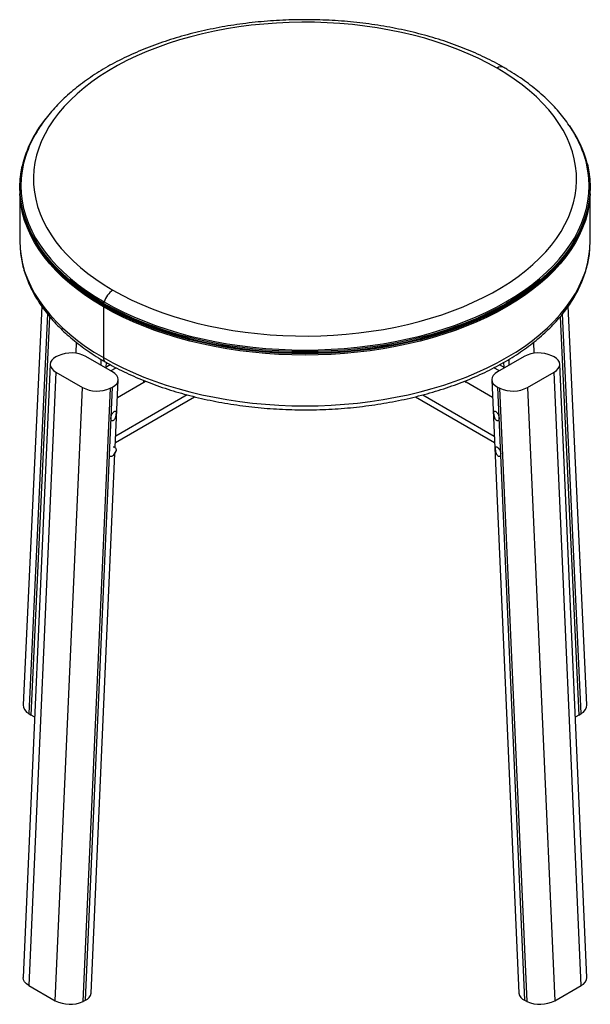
# Paper-space layout '_Isometric' of a CAD drawing. Header units: millimetres. Extents: x -168 to 168, y -447 to 131.
import ezdxf

# ---------------------------------------------------------------- set-up
doc = ezdxf.new("R2010")
doc.units = ezdxf.units.MM

psp = doc.layouts.new('_Isometric')

# ---------------------------------------------------------------- linework, layer by layer
at = {"color": 7, "linetype": 'Continuous', "lineweight": 25}
for p, q in [((-167.5, 29.59), (-167.5, 1.22)), ((167.5, 1.22), (167.5, 29.59)), ((-167.5, 1.22), (-167.34, -3.01)), ((167.34, -2.94), (167.5, 1.22)), ((-154.66, -36.97), (-165.56, -270.84)), ((-118.44, -37.35), (-118.44, -67.15)), ((165.56, -270.84), (154.66, -36.97)), ((-151.27, -41.48), (-162.21, -276.07)), ((-160.8, -276.97), (-149.9, -43.2)), ((149.9, -43.17), (160.8, -276.97)), ((162.21, -276.07), (151.28, -41.51)), ((-134.32, -58.18), (-134.63, -64.65)), ((134.63, -64.65), (134.32, -58.14)), ((-144.88, -66.07), (-146.29, -66.8)), ((-113.07, -75.55), (-128.63, -66.57)), ((-119.81, -71.65), (-119.66, -68.28)), ((128.63, -66.57), (113.07, -75.55)), ((119.66, -68.25), (119.81, -71.65)), ((146.29, -66.8), (144.88, -66.07)), ((-149.65, -70.98), (-165.57, -430.8)), ((-114.34, -71.33), (-117.36, -73.07)), ((-116.71, -72.7), (-116.59, -70.07)), ((-114.14, -74.93), (-110.98, -73.1)), ((114.14, -74.93), (111, -73.12)), ((117.36, -73.07), (114.32, -71.32)), ((116.59, -70.07), (116.71, -72.7)), ((165.57, -430.8), (149.65, -70.98)), ((-146.28, -75.69), (-162.2, -435.51)), ((-146.28, -75.69), (-130.73, -84.67)), ((-111.46, -120), (-109.71, -80.25)), ((-94.63, -81.63), (-94.72, -80.56)), ((94.63, -81.63), (94.68, -80.59)), ((109.71, -80.25), (125.62, -440.07)), ((130.73, -84.67), (146.28, -75.69)), ((162.2, -435.51), (146.28, -75.69)), ((-146.64, -444.49), (-130.73, -84.67)), ((-114.48, -85.17), (-130.39, -444.98)), ((-128.98, -444.25), (-113.06, -84.44)), ((-114.48, -85.17), (-113.06, -84.44)), ((-110.16, -90.6), (-94.63, -81.63)), ((-94.63, -81.63), (-93.68, -80.98)), ((93.65, -81.03), (94.63, -81.63)), ((110.16, -90.6), (94.63, -81.63)), ((113.06, -84.44), (128.98, -444.25)), ((113.06, -84.44), (114.48, -85.17)), ((130.39, -444.98), (114.48, -85.17)), ((130.73, -84.67), (146.64, -444.49)), ((-111.33, -116.98), (-64.83, -90.14)), ((-69.28, -88.98), (-111.16, -113.16)), ((64.81, -90.13), (111.33, -116.98)), ((69.29, -88.99), (111.16, -113.16)), ((-111.24, -98.54), (-111.24, -98.54)), ((111.24, -98.54), (111.24, -98.54)), ((-113.6, -104.11), (-113.59, -104.11)), ((113.59, -104.11), (113.6, -104.11)), ((-112.63, -119.57), (-111.97, -119.68)), ((-112.3, -119.49), (-111.97, -119.68)), ((-111.75, -119.78), (-112.2, -119.53)), ((112.2, -119.53), (112.19, -119.53)), ((-125.62, -440.07), (-111.62, -123.44)), ((-110.97, -121.68), (-112.57, -124.59)), ((114.85, -124.84), (114.4, -125.16)), ((114.56, -125.09), (114.57, -125.08)), ((-162.21, -276.07), (-160.8, -276.97)), ((160.8, -276.97), (162.21, -276.07)), ((-162.2, -435.51), (-146.64, -444.49)), ((146.64, -444.49), (162.2, -435.51)), ((-130.39, -444.98), (-128.98, -444.25)), ((128.98, -444.25), (130.39, -444.98))]:
    psp.add_line(p, q, dxfattribs=at)
at = {"color": 7, "linetype": 'Continuous', "lineweight": 25, "flags": 128}
for points in [[(112.78, 102.67), (107.37, 105.65), (101.73, 108.48), (95.86, 111.15), (89.78, 113.67), (83.5, 116.01), (77.04, 118.19), (70.41, 120.18), (63.62, 122), (56.69, 123.63), (49.64, 125.06), (42.48, 126.31), (35.23, 127.36), (27.9, 128.22), (20.51, 128.87), (13.07, 129.33), (5.61, 129.58), (-1.87, 129.63), (-9.34, 129.48), (-16.8, 129.13), (-24.21, 128.57), (-31.58, 127.82), (-38.87, 126.86), (-46.08, 125.71), (-53.18, 124.37), (-60.17, 122.83), (-67.03, 121.11), (-73.74, 119.21), (-80.29, 117.12), (-86.66, 114.86), (-92.84, 112.43), (-98.82, 109.84), (-104.58, 107.08), (-110.11, 104.18), (-115.4, 101.13), (-120.43, 97.93), (-125.2, 94.61), (-129.69, 91.16), (-133.9, 87.59), (-137.82, 83.91), (-141.43, 80.13), (-144.73, 76.26), (-147.71, 72.3), (-150.37, 68.26), (-152.7, 64.16), (-154.69, 60), (-156.34, 55.79), (-157.65, 51.54), (-158.61, 47.26), (-159.23, 42.95), (-159.49, 38.64), (-159.4, 34.32), (-158.96, 30.01), (-158.18, 25.72), (-157.04, 21.45), (-155.56, 17.22), (-153.74, 13.04), (-151.58, 8.9), (-149.08, 4.83), (-146.26, 0.83), (-143.12, -3.08), (-139.66, -6.91), (-135.9, -10.64), (-131.84, -14.27), (-127.48, -17.78), (-122.85, -21.16), (-117.95, -24.42), (-112.78, -27.55)], [(-112.78, -27.55), (-107.37, -30.53), (-101.73, -33.36), (-95.86, -36.03), (-89.78, -38.55), (-83.5, -40.89), (-77.04, -43.06), (-70.41, -45.06), (-63.62, -46.87), (-56.69, -48.5), (-49.64, -49.94), (-42.48, -51.19), (-35.23, -52.24), (-27.9, -53.1), (-20.51, -53.75), (-13.07, -54.21), (-5.61, -54.46), (1.87, -54.51), (9.34, -54.36), (16.8, -54), (24.21, -53.45), (31.58, -52.69), (38.87, -51.74), (46.08, -50.59), (53.18, -49.25), (60.17, -47.71), (67.03, -45.99), (73.74, -44.09), (80.29, -42), (86.66, -39.74), (92.84, -37.31), (98.82, -34.72), (104.58, -31.96), (110.11, -29.06), (115.4, -26), (120.43, -22.81), (125.2, -19.49), (129.69, -16.04), (133.9, -12.47), (137.82, -8.79), (141.43, -5.01), (144.73, -1.14), (147.71, 2.82), (150.37, 6.86), (152.7, 10.96), (154.69, 15.12), (156.34, 19.33), (157.65, 23.58), (158.61, 27.86), (159.23, 32.17), (159.49, 36.48), (159.4, 40.8), (158.96, 45.11), (158.18, 49.4), (157.04, 53.67), (155.56, 57.9), (153.74, 62.09), (151.58, 66.22), (149.08, 70.29), (146.26, 74.29), (143.12, 78.2), (139.66, 82.03), (135.9, 85.76), (131.84, 89.39), (127.48, 92.9), (122.85, 96.29), (117.95, 99.55), (112.78, 102.67)], [(-164.52, 50.93), (-164.72, 50.3), (-165.97, 45.89), (-166.86, 41.45), (-167.4, 37), (-167.58, 32.53), (-167.4, 28.06), (-166.86, 23.6), (-165.97, 19.16), (-164.72, 14.75), (-163.13, 10.38), (-161.18, 6.05), (-158.89, 1.78), (-156.26, -2.42), (-153.3, -6.55), (-150.01, -10.59), (-146.4, -14.55), (-142.48, -18.4), (-138.25, -22.14), (-133.73, -25.77), (-128.92, -29.27), (-123.84, -32.65), (-118.5, -35.88)], [(-164.56, 49.5), (-165.24, 46.93), (-166.13, 42.51), (-166.67, 38.07), (-166.84, 33.62), (-166.67, 29.17), (-166.13, 24.73), (-165.24, 20.31), (-164, 15.92), (-162.41, 11.57), (-160.47, 7.26), (-158.19, 3.01), (-155.58, -1.17), (-152.63, -5.29), (-149.35, -9.31), (-145.76, -13.25), (-141.85, -17.09), (-137.65, -20.81), (-133.14, -24.42), (-128.36, -27.91), (-123.3, -31.27), (-117.98, -34.49)], [(-118.5, -35.88), (-112.9, -38.96), (-107.06, -41.9), (-100.99, -44.67), (-94.7, -47.28), (-88.22, -49.72), (-81.54, -51.99), (-74.7, -54.07), (-67.69, -55.97), (-60.54, -57.68), (-53.25, -59.2), (-45.86, -60.52), (-38.37, -61.64), (-30.79, -62.57), (-23.15, -63.29), (-15.46, -63.8), (-7.74, -64.11), (0, -64.21), (7.74, -64.11), (15.46, -63.8), (23.15, -63.29), (30.79, -62.57), (38.37, -61.64), (45.86, -60.52), (53.25, -59.2), (60.54, -57.68), (67.69, -55.97), (74.7, -54.07), (81.54, -51.99), (88.22, -49.72), (94.7, -47.28), (100.99, -44.67), (107.06, -41.9), (112.9, -38.96), (118.5, -35.88), (123.84, -32.65), (128.92, -29.27), (133.73, -25.77), (138.25, -22.14), (142.48, -18.4), (146.4, -14.55), (150.01, -10.59), (153.3, -6.55), (156.26, -2.42), (158.89, 1.78), (161.18, 6.05), (163.13, 10.38), (164.72, 14.75), (165.97, 19.16), (166.86, 23.6), (167.4, 28.06), (167.58, 32.53), (167.4, 37), (166.86, 41.45), (165.97, 45.89), (164.72, 50.3), (164.52, 50.93)], [(165.72, 46.75), (165.82, 46.35), (166.71, 41.91), (167.25, 37.46), (167.43, 32.99), (167.25, 28.53), (166.71, 24.08), (165.82, 19.64), (164.57, 15.23), (162.98, 10.87), (161.03, 6.54), (158.75, 2.28), (156.12, -1.92), (153.16, -6.05), (149.87, -10.09), (146.27, -14.04), (142.35, -17.89), (138.13, -21.63), (133.61, -25.25), (128.81, -28.75), (123.73, -32.12), (118.39, -35.35), (112.79, -38.43), (106.96, -41.36), (100.9, -44.14), (94.62, -46.74), (88.14, -49.18), (81.47, -51.44), (74.63, -53.53), (67.63, -55.42), (60.48, -57.13), (53.21, -58.65), (45.82, -59.97), (38.33, -61.09), (30.76, -62.01), (23.13, -62.73), (15.45, -63.25), (7.73, -63.55), (0, -63.66), (-7.73, -63.55), (-15.45, -63.25), (-23.13, -62.73), (-30.76, -62.01), (-38.33, -61.09), (-45.82, -59.97), (-53.21, -58.65), (-60.48, -57.13), (-67.63, -55.42), (-74.63, -53.53), (-81.47, -51.44), (-88.14, -49.18), (-94.62, -46.74), (-100.9, -44.14), (-106.96, -41.36), (-112.79, -38.43), (-118.39, -35.35)], [(-117.98, -34.49), (-112.4, -37.56), (-106.59, -40.48), (-100.55, -43.24), (-94.29, -45.84), (-87.83, -48.27), (-81.19, -50.53), (-74.37, -52.6), (-67.39, -54.49), (-60.27, -56.19), (-53.02, -57.71), (-45.66, -59.02), (-38.2, -60.14), (-30.66, -61.06), (-23.05, -61.77), (-15.39, -62.29), (-7.71, -62.6), (0, -62.7), (7.71, -62.6), (15.39, -62.29), (23.05, -61.77), (30.66, -61.06), (38.2, -60.14), (45.66, -59.02), (53.02, -57.71), (60.27, -56.19), (67.39, -54.49), (74.37, -52.6), (81.19, -50.53), (87.83, -48.27), (94.29, -45.84), (100.55, -43.24), (106.59, -40.48), (112.4, -37.56), (117.98, -34.49), (123.3, -31.27), (128.36, -27.91), (133.14, -24.42), (137.65, -20.81), (141.85, -17.09), (145.76, -13.25), (149.35, -9.31), (152.63, -5.29), (155.58, -1.17), (158.19, 3.01), (160.47, 7.26), (162.41, 11.57), (164, 15.92), (165.24, 20.31), (166.13, 24.73), (166.67, 29.17), (166.84, 33.62), (166.67, 38.07), (166.13, 42.51), (165.24, 46.93), (164.65, 49.18)], [(-118.39, -35.35), (-123.73, -32.12), (-128.81, -28.75), (-133.61, -25.25), (-138.13, -21.63), (-142.35, -17.89), (-146.27, -14.04), (-149.87, -10.09), (-153.16, -6.05), (-156.12, -1.92), (-158.75, 2.28), (-161.03, 6.54), (-162.98, 10.87), (-164.57, 15.23), (-165.82, 19.64), (-166.71, 24.08), (-167.25, 28.53), (-167.43, 32.99), (-167.25, 37.46), (-166.71, 41.91), (-166.1, 45.14)], [(-118.44, -37.35), (-123.78, -34.11), (-128.86, -30.75), (-133.67, -27.24), (-138.19, -23.62), (-142.41, -19.88), (-146.33, -16.02), (-149.94, -12.07), (-153.23, -8.03), (-156.19, -3.9), (-158.82, 0.3), (-161.11, 4.57), (-163.05, 8.89), (-164.65, 13.26), (-165.89, 17.67), (-166.79, 22.11), (-167.32, 26.56), (-167.46, 28.89)], [(167.46, 28.89), (167.32, 26.56), (166.79, 22.11), (165.89, 17.67), (164.65, 13.26), (163.05, 8.89), (161.11, 4.57), (158.82, 0.3), (156.19, -3.9), (153.23, -8.03), (149.94, -12.07), (146.33, -16.02), (142.41, -19.88), (138.19, -23.62), (133.67, -27.24), (128.86, -30.75), (123.78, -34.11), (118.44, -37.35), (112.84, -40.43), (107.01, -43.36), (100.94, -46.14), (94.66, -48.75), (88.18, -51.18), (81.51, -53.45), (74.66, -55.53), (67.66, -57.43), (60.51, -59.14), (53.23, -60.65), (45.84, -61.98), (38.35, -63.1), (30.78, -64.02), (23.14, -64.74), (15.45, -65.25), (7.74, -65.56), (0, -65.67), (-7.74, -65.56), (-15.45, -65.25), (-23.14, -64.74), (-30.78, -64.02), (-38.35, -63.1), (-45.84, -61.98), (-53.23, -60.65), (-60.51, -59.14), (-67.66, -57.43), (-74.66, -55.53), (-81.51, -53.45), (-88.18, -51.18), (-94.66, -48.75), (-100.94, -46.14), (-107.01, -43.36), (-112.84, -40.43), (-118.44, -37.35)], [(-118.41, -36.6), (-123.75, -33.37), (-128.83, -30.01), (-133.63, -26.51), (-138.15, -22.88), (-142.37, -19.14), (-146.29, -15.29), (-149.9, -11.34), (-153.18, -7.3), (-156.14, -3.17), (-158.77, 1.03), (-161.06, 5.3), (-163, 9.62), (-164.6, 13.99), (-165.85, 18.39), (-166.74, 22.83), (-166.77, 23.06)], [(-118.4, -36.42), (-123.74, -33.19), (-128.82, -29.82), (-133.62, -26.32), (-138.14, -22.7), (-142.36, -18.96), (-146.28, -15.11), (-149.89, -11.16), (-153.17, -7.11), (-156.13, -2.99), (-158.76, 1.21), (-161.05, 5.48), (-162.99, 9.8), (-164.59, 14.17), (-165.83, 18.58), (-165.99, 19.26)], [(166.77, 23.06), (166.74, 22.83), (165.85, 18.39), (164.6, 13.99), (163, 9.62), (161.06, 5.3), (158.77, 1.03), (156.14, -3.17), (153.18, -7.3), (149.9, -11.34), (146.29, -15.29), (142.37, -19.14), (138.15, -22.88), (133.63, -26.51), (128.83, -30.01), (123.75, -33.37), (118.41, -36.6), (112.81, -39.69), (106.98, -42.62), (100.91, -45.39), (94.63, -48), (88.15, -50.44), (81.48, -52.7), (74.64, -54.78), (67.64, -56.68), (60.49, -58.39), (53.21, -59.91), (45.83, -61.23), (38.34, -62.35), (30.77, -63.27), (23.13, -63.99), (15.45, -64.51), (7.73, -64.81), (0, -64.92), (-7.73, -64.81), (-15.45, -64.51), (-23.13, -63.99), (-30.77, -63.27), (-38.34, -62.35), (-45.83, -61.23), (-53.21, -59.91), (-60.49, -58.39), (-67.64, -56.68), (-74.64, -54.78), (-81.48, -52.7), (-88.15, -50.44), (-94.63, -48), (-100.91, -45.39), (-106.98, -42.62), (-112.81, -39.69), (-118.41, -36.6)], [(165.99, 19.26), (165.83, 18.58), (164.59, 14.17), (162.99, 9.8), (161.05, 5.48), (158.76, 1.21), (156.13, -2.99), (153.17, -7.11), (149.89, -11.16), (146.28, -15.11), (142.36, -18.96), (138.14, -22.7), (133.62, -26.32), (128.82, -29.82), (123.74, -33.19), (118.4, -36.42), (112.8, -39.5), (106.97, -42.43), (100.9, -45.21), (94.63, -47.81), (88.15, -50.25), (81.48, -52.51), (74.63, -54.6), (67.63, -56.49), (60.49, -58.2), (53.21, -59.72), (45.82, -61.04), (38.34, -62.16), (30.77, -63.08), (23.13, -63.8), (15.45, -64.32), (7.73, -64.63), (0, -64.73), (-7.73, -64.63), (-15.45, -64.32), (-23.13, -63.8), (-30.77, -63.08), (-38.34, -62.16), (-45.82, -61.04), (-53.21, -59.72), (-60.49, -58.2), (-67.63, -56.49), (-74.63, -54.6), (-81.48, -52.51), (-88.15, -50.25), (-94.63, -47.81), (-100.9, -45.21), (-106.97, -42.43), (-112.8, -39.5), (-118.4, -36.42)], [(-167.34, -3.01), (-167.32, -3.24), (-166.79, -7.7), (-165.89, -12.13), (-164.65, -16.54), (-163.05, -20.91), (-161.11, -25.24), (-158.82, -29.5), (-156.19, -33.71), (-153.23, -37.83), (-149.94, -41.88), (-146.33, -45.83), (-142.41, -49.68), (-138.19, -53.42), (-133.67, -57.05), (-128.86, -60.55), (-123.78, -63.92), (-118.44, -67.15)], [(-118.44, -67.15), (-112.84, -70.23), (-107.01, -73.17), (-100.94, -75.94), (-94.66, -78.55), (-88.18, -80.99), (-81.51, -83.25), (-74.66, -85.33), (-67.66, -87.23), (-60.51, -88.94), (-53.23, -90.46), (-45.84, -91.78), (-38.35, -92.9), (-30.78, -93.82), (-23.14, -94.54), (-15.45, -95.06), (-7.74, -95.37), (0, -95.47), (7.74, -95.37), (15.45, -95.06), (23.14, -94.54), (30.78, -93.82), (38.35, -92.9), (45.84, -91.78), (53.23, -90.46), (60.51, -88.94), (67.66, -87.23), (74.66, -85.33), (81.51, -83.25), (88.18, -80.99), (94.66, -78.55), (100.94, -75.94), (107.01, -73.17), (112.84, -70.23), (118.44, -67.15), (123.78, -63.92), (128.86, -60.55), (133.67, -57.05), (138.19, -53.42), (142.41, -49.68), (146.33, -45.83), (149.94, -41.88), (153.23, -37.83), (156.19, -33.71), (158.82, -29.5), (161.11, -25.24), (163.05, -20.91), (164.65, -16.54), (165.89, -12.13), (166.79, -7.7), (167.32, -3.24), (167.34, -2.94)], [(-146.29, -66.8), (-147.72, -67.71), (-148.78, -68.76), (-149.44, -69.92), (-149.66, -71.14), (-149.43, -72.37), (-148.78, -73.57), (-147.71, -74.69), (-146.28, -75.69)], [(146.28, -75.69), (147.71, -74.69), (148.78, -73.57), (149.43, -72.37), (149.66, -71.14), (149.44, -69.92), (148.78, -68.76), (147.72, -67.71), (146.29, -66.8)], [(-113.06, -84.44), (-111.63, -83.53), (-110.57, -82.47), (-109.92, -81.31), (-109.7, -80.09), (-109.92, -78.86), (-110.58, -77.66), (-111.64, -76.54), (-113.07, -75.55)], [(113.07, -75.55), (111.64, -76.54), (110.58, -77.66), (109.92, -78.86), (109.7, -80.09), (109.92, -81.31), (110.57, -82.47), (111.63, -83.53), (113.06, -84.44)], [(-158.81, -278), (-159.06, -277.89), (-160.8, -276.97)], [(160.8, -276.97), (159.06, -277.89), (158.81, -278)], [(-162.2, -435.51), (-163.63, -434.51), (-164.69, -433.39), (-165.35, -432.19), (-165.57, -430.96), (-165.57, -430.8)]]:
    psp.add_lwpolyline(points, dxfattribs=at)
at = {"color": 7, "linetype": 'Continuous', "lineweight": 25}
for centre, radius, start, end in [((115.12, 99.45), 3.98, 65.31155, 126.01862), ((-98.72, 29.32), 69.21, 141.10448, 166.78922), ((-101.88, 31.14), 65.31, 150.04408, 163.66739), ((99.69, 29.57), 68.23, 14.58015, 35.16298), ((102.19, 31.25), 64.99, 16.00995, 29.21894), ((-106.03, -38.01), 12.46, 122.82992, 163.55485), ((-121.19, -33.48), 3.36, 326.32612, 342.64933), ((-117.9, -35.72), 0.613, 142.41269, 194.66437), ((-119.79, -36.39), 1.39, 358.88287, 21.65785), ((-110.27, -37.36), 8.17, 174.72639, 179.93026), ((-120.44, -36.42), 2.04, 354.72639, 359.93026), ((-137.27, -82.97), 18.54, 62.23541, 114.25524), ((-115.69, -67.42), 2.77, 174.38041, 234.29285), ((137.27, -82.97), 18.54, 65.74476, 117.76459), ((-122.09, -68.26), 18.54, 242.23541, 294.25524), ((122.09, -68.26), 18.54, 245.74476, 297.76459), ((-111.3, -102.54), 2.92, 149.03527, 205.90018), ((111.3, -102.54), 2.92, 334.09982, 30.96473), ((-115.77, -120.93), 4.86, 311.20807, 351.13538), ((112.28, -123.49), 2.9, 332.2205, 32.84404), ((-159.6, -270.71), 5.96, 181.2778, 244.09706), ((159.45, -270.61), 6.11, 296.77243, 357.8527), ((160.06, -430.42), 5.52, 292.76748, 356.0317), ((-138, -428.08), 18.54, 242.23541, 294.25524), ((-130.9, -439.27), 5.34, 291.11755, 351.42876), ((130.9, -439.27), 5.34, 188.57124, 248.88245), ((138, -428.08), 18.54, 245.74476, 297.76459)]:
    psp.add_arc(centre, radius, start, end, dxfattribs=at)
for points, knots in [([(116.78, 103.07), (115.85, 103.6), (113.15, 105.13), (108.53, 107.56), (102.85, 110.3), (96.98, 112.88), (90.93, 115.31), (84.71, 117.57), (78.34, 119.67), (71.82, 121.6), (65.17, 123.36), (58.39, 124.94), (51.52, 126.35), (44.54, 127.58), (37.49, 128.63), (30.36, 129.5), (23.18, 130.19), (15.96, 130.69), (8.71, 131), (1.44, 131.13), (-5.83, 131.08), (-13.09, 130.84), (-20.32, 130.41), (-27.52, 129.8), (-34.67, 129), (-41.75, 128.02), (-48.76, 126.86), (-55.67, 125.52), (-62.49, 124.01), (-69.19, 122.32), (-75.76, 120.46), (-82.19, 118.42), (-88.48, 116.23), (-94.6, 113.86), (-100.54, 111.34), (-106.3, 108.67), (-111.86, 105.84), (-117.22, 102.86), (-122.35, 99.74), (-127.26, 96.48), (-131.93, 93.09), (-136.34, 89.57), (-140.5, 85.93), (-144.39, 82.18), (-148, 78.32), (-151.33, 74.36), (-154.35, 70.31), (-156.72, 66.79), (-157.96, 64.58), (-158.41, 63.79)], [0, 0, 0, 0, 0.011513, 0.033273, 0.055024, 0.076768, 0.098502, 0.120226, 0.141939, 0.163641, 0.185332, 0.207014, 0.228687, 0.250351, 0.272008, 0.293659, 0.315306, 0.336948, 0.358587, 0.380225, 0.401863, 0.423501, 0.445141, 0.466783, 0.48843, 0.510081, 0.531739, 0.553405, 0.575078, 0.596762, 0.618456, 0.640162, 0.66188, 0.683611, 0.705355, 0.727112, 0.748882, 0.770662, 0.792452, 0.814247, 0.836043, 0.857831, 0.879605, 0.901355, 0.923067, 0.94473, 0.966328, 0.987848, 1, 1, 1, 1]), ([(158.87, 62.96), (158.51, 63.63), (157.39, 65.7), (155.19, 69.08), (152.3, 73.12), (149.09, 77.07), (145.6, 80.93), (141.83, 84.69), (137.78, 88.35), (133.47, 91.9), (128.9, 95.32), (124.09, 98.62), (120.01, 101.18), (117.53, 102.63), (116.78, 103.07)], [0, 0, 0, 0, 0.043213, 0.133569, 0.224357, 0.315541, 0.407072, 0.498895, 0.590952, 0.683189, 0.775555, 0.868007, 0.960509, 1, 1, 1, 1]), ([(-167.29, -3.29), (-167.22, -4.24), (-167.04, -6.63), (-166.39, -10.45), (-165.4, -14.74), (-164.08, -19), (-162.45, -23.22), (-160.51, -27.39), (-158.26, -31.52), (-155.72, -35.58), (-152.87, -39.57), (-149.73, -43.48), (-146.3, -47.31), (-142.59, -51.04), (-138.61, -54.68), (-134.36, -58.2), (-129.86, -61.61), (-125.11, -64.89), (-120.89, -67.56), (-118.23, -69.12), (-117.3, -69.67)], [0, 0, 0, 0, 0.0375992, 0.0946304, 0.1517411, 0.2089805, 0.2663877, 0.3239892, 0.3817984, 0.4398161, 0.4980323, 0.5564289, 0.6149821, 0.6736657, 0.7324533, 0.7913197, 0.8502425, 0.9092024, 0.9681835, 1, 1, 1, 1]), ([(-117.3, -69.67), (-116.38, -70.19), (-113.7, -71.72), (-109.1, -74.13), (-103.46, -76.86), (-97.62, -79.43), (-91.6, -81.85), (-85.4, -84.11), (-79.05, -86.21), (-72.55, -88.15), (-65.92, -89.91), (-59.16, -91.51), (-52.3, -92.92), (-45.33, -94.17), (-38.29, -95.23), (-31.17, -96.11), (-24, -96.82), (-16.78, -97.33), (-9.53, -97.67), (-2.26, -97.82), (5.01, -97.78), (12.28, -97.56), (19.51, -97.16), (26.72, -96.57), (33.87, -95.8), (40.96, -94.85), (47.98, -93.72), (54.9, -92.41), (61.73, -90.92), (68.44, -89.27), (75.02, -87.44), (81.47, -85.44), (87.76, -83.28), (93.89, -80.96), (99.85, -78.48), (105.62, -75.85), (111.19, -73.06), (116.56, -70.14), (121.7, -67.07), (126.62, -63.87), (131.31, -60.54), (135.74, -57.09), (139.92, -53.52), (143.83, -49.84), (147.46, -46.06), (150.82, -42.18), (153.88, -38.21), (156.64, -34.16), (159.1, -30.05), (161.26, -25.87), (163.09, -21.64), (164.62, -17.37), (165.83, -13.07), (166.7, -8.75), (167.19, -5.46), (167.28, -3.61), (167.3, -3.21)], [0, 0, 0, 0, 0.010046, 0.029069, 0.048087, 0.0671, 0.086108, 0.105109, 0.124103, 0.143091, 0.162073, 0.181049, 0.200019, 0.218984, 0.237945, 0.256902, 0.275856, 0.294808, 0.313758, 0.332707, 0.351656, 0.370605, 0.389555, 0.408506, 0.42746, 0.446417, 0.465377, 0.484341, 0.503311, 0.522286, 0.541268, 0.560256, 0.579252, 0.598255, 0.617267, 0.636286, 0.655312, 0.674346, 0.693385, 0.712429, 0.731475, 0.750517, 0.769553, 0.788576, 0.80758, 0.826556, 0.845497, 0.864392, 0.883233, 0.902012, 0.920724, 0.939365, 0.957937, 0.976445, 0.994899, 1, 1, 1, 1]), ([(-112.27, -103.8), (-112.42, -103.92), (-112.7, -104.16), (-113.16, -104.26), (-113.6, -104.16), (-113.81, -103.93), (-113.92, -103.81)], [0, 0, 0, 0, 0.2492365, 0.498773, 0.7489338, 1, 1, 1, 1]), ([(-113.8, -101.04), (-113.69, -100.84), (-113.49, -100.43), (-113.1, -99.87), (-112.69, -99.37), (-112.43, -99.13), (-112.3, -99)], [0, 0, 0, 0, 0.249814, 0.500358, 0.752977, 1, 1, 1, 1]), ([(-112.3, -99), (-112.09, -98.83), (-111.66, -98.49), (-111.24, -98.46), (-111.04, -98.76), (-110.96, -99.21), (-110.95, -99.65), (-110.98, -100.16), (-111.04, -100.73), (-111.15, -101.33), (-111.29, -101.93), (-111.46, -102.44), (-111.6, -102.77), (-111.68, -102.93), (-111.7, -102.98), (-111.71, -102.99), (-111.87, -103.31), (-112.07, -103.56), (-112.27, -103.8)], [0, 0, 0, 0, 0.124756, 0.249595, 0.374155, 0.438945, 0.49911, 0.560666, 0.624263, 0.687115, 0.749815, 0.81249, 0.85816, 0.870321, 0.873729, 0.874765, 0.875355, 1, 1, 1, 1]), ([(112.27, -103.8), (112.07, -103.56), (111.87, -103.31), (111.71, -102.99), (111.71, -102.99), (111.7, -102.98), (111.68, -102.94), (111.53, -102.62), (111.32, -102.06), (111.15, -101.32), (111.04, -100.72), (110.98, -100.16), (110.95, -99.65), (110.96, -99.21), (111.04, -98.76), (111.24, -98.46), (111.66, -98.5), (112.09, -98.83), (112.3, -99)], [0, 0, 0, 0, 0.12478, 0.124819, 0.125115, 0.125929, 0.12899, 0.14085, 0.249727, 0.316901, 0.374783, 0.438402, 0.499949, 0.560458, 0.625629, 0.750575, 0.87538, 1, 1, 1, 1]), ([(113.92, -103.81), (113.81, -103.93), (113.6, -104.16), (113.16, -104.26), (112.71, -104.16), (112.42, -103.92), (112.27, -103.8)], [0, 0, 0, 0, 0.249649, 0.499664, 0.749853, 1, 1, 1, 1]), ([(112.3, -99), (112.43, -99.13), (112.69, -99.37), (113.1, -99.87), (113.48, -100.43), (113.69, -100.84), (113.8, -101.04)], [0, 0, 0, 0, 0.246884, 0.499367, 0.74885, 1, 1, 1, 1]), ([(-111.97, -119.68), (-111.8, -119.77), (-111.44, -119.95), (-111.1, -120.42), (-110.92, -120.99), (-110.96, -121.45), (-110.97, -121.68)], [0, 0, 0, 0, 0.249237, 0.498773, 0.748934, 1, 1, 1, 1]), ([(114.4, -125.16), (114.29, -125.18), (114.08, -125.23), (113.62, -125.11), (113.06, -124.68), (112.64, -123.98), (112.36, -123.28), (112.18, -122.7), (112.04, -122.04), (111.96, -121.45), (111.91, -120.91), (111.9, -120.43), (111.93, -120.04), (112.02, -119.64), (112.19, -119.55), (112.3, -119.49)], [0, 0, 0, 0, 0.064188, 0.125298, 0.249875, 0.374517, 0.415389, 0.499534, 0.565652, 0.624478, 0.687393, 0.749753, 0.809419, 0.875214, 1, 1, 1, 1]), ([(112.3, -119.49), (112.44, -119.5), (112.73, -119.53), (113.27, -119.97), (113.74, -120.45), (114.09, -120.88), (114.43, -121.37), (114.62, -121.73), (114.72, -121.92)], [0, 0, 0, 0, 0.249308, 0.498344, 0.621635, 0.748947, 0.865243, 1, 1, 1, 1]), ([(-112.57, -124.59), (-112.73, -124.71), (-113.05, -124.96), (-113.56, -125.15), (-114.07, -125.21), (-114.39, -125.12), (-114.55, -125.07)], [0, 0, 0, 0, 0.249814, 0.500358, 0.752977, 1, 1, 1, 1])]:
    psp.add_open_spline(points, degree=3, knots=knots, dxfattribs=at)

doc.saveas('drawing.dxf')
